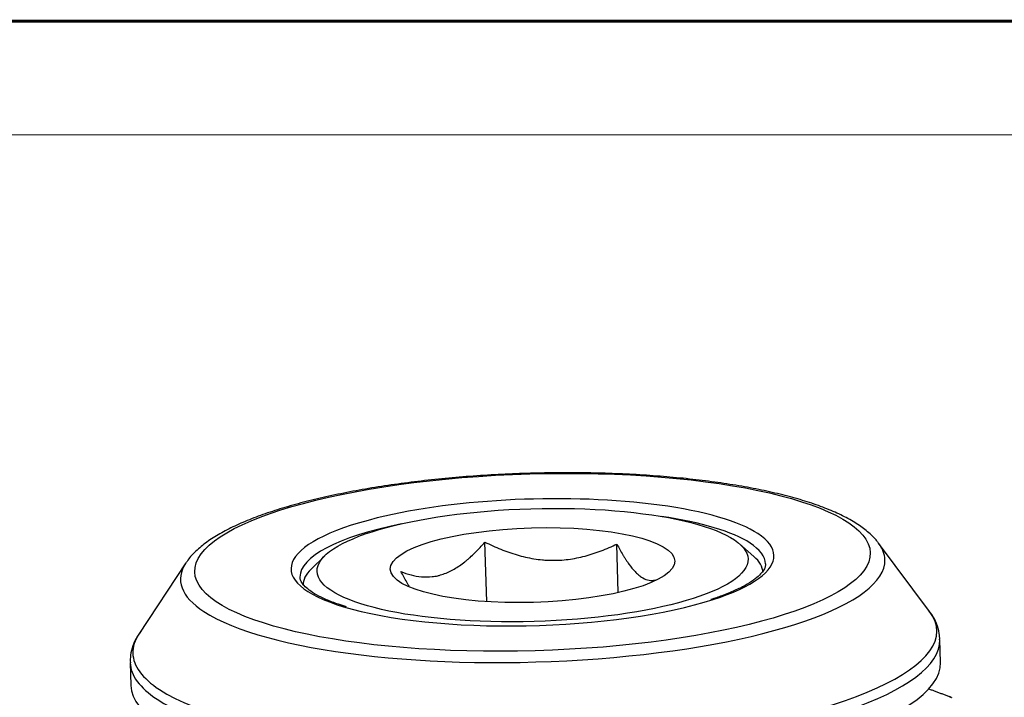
# Model space of a CAD drawing. Header units: inches. Extents: x 174632 to 174866, y 105824 to 105989.
# Tile 14 of 14: x 174777 to 174811, y 105966 to 105989. Entities that reach past the tile are written whole.
import ezdxf

# ---------------------------------------------------------------- set-up
doc = ezdxf.new("R2010")
doc.units = ezdxf.units.IN
doc.layers.add('20', color=7, linetype='Continuous', true_color=0xffffff)
doc.layers.add('实线层', color=7, linetype='Continuous', lineweight=25)

msp = doc.modelspace()

# ---------------------------------------------------------------- linework, layer by layer
at = {"color": 7, "linetype": 'Continuous', "lineweight": 13}
msp.add_lwpolyline([(174631.84878, 105988.96766, 0.10225, 0.10225, 0), (174865.45645, 105988.96766, 0.10225, 0.10225, 0)], format="xyseb", dxfattribs=at)
at = {"layer": '20', "color": 7}
for p, q in [((174793.39791, 105968.89578), (174793.33906, 105970.95485)), ((174797.94713, 105969.20812), (174797.89915, 105970.88669)), ((174802.63075, 105970.45952), (174802.13695, 105970.89258)), ((174808.70587, 105968.5556), (174806.94502, 105970.91616)), ((174787.80228, 105970.48288), (174787.33402, 105970.02234)), ((174783.00071, 105970.23182), (174781.37756, 105967.77454)), ((174809.08656, 105966.79585), (174809.064, 105967.58529)), ((174781.07543, 105966.78536), (174781.09799, 105965.99593))]:
    msp.add_line(p, q, dxfattribs=at)
for centre, major_axis in [((174794.98199, 105970.25462), (-11.67412, -0.33365)), ((174794.98475, 105970.15815), (-7.44696, -0.21284)), ((174794.98475, 105970.15815), (-4.91679, -0.14052))]:
    msp.add_ellipse(centre, major_axis=major_axis, ratio=0.26197327, dxfattribs=at)
for centre, major_axis, ratio, start_param, end_param in [((174794.98199, 105970.25462), (8.34659, 0.23855), 0.26197327, 1.00968436, 2.26160896), ((174794.98199, 105970.25462), (8.34659, 0.23855), 0.26197327, 0.35888382, 1.00968436), ((174794.98199, 105970.25462), (8.34659, 0.23855), 0.26197327, 2.26160911, 3.80687995), ((174794.99026, 105969.96521), (-8.04671, -0.22998), 0.26197327, 3.50047656, 4.12035209), ((174794.99026, 105969.96521), (-8.04671, -0.22998), 0.26197327, 5.30453609, 6.27793878), ((174794.98199, 105970.25462), (8.34659, 0.23855), 0.26197327, 0, 0.35888383), ((174794.99026, 105969.96521), (-8.04671, -0.22998), 0.26197327, 3.1460657, 3.50047656), ((174794.98936, 105969.99687), (12.17315, 0.34791), 0.26197327, 0.18197298, 0.19237941), ((174794.98936, 105969.99687), (12.17315, 0.34791), 0.26197327, 0, 0.18197288), ((174794.98936, 105969.99687), (12.17315, 0.34791), 0.26197327, 3.50047656, 6.28318531), ((174794.98199, 105970.25462), (8.34659, 0.23855), 0.26197327, 5.55046393, 6.28318531), ((174794.99854, 105969.67581), (7.94676, 0.22712), 0.26197327, 0.00005484, 0.27494411), ((174794.98936, 105969.99687), (12.17315, 0.34791), 0.26197327, 2.95953363, 3.50047656), ((174794.99854, 105969.67581), (7.94676, 0.22712), 0.26197327, 2.86666037, 3.14154973), ((174794.98199, 105970.25462), (8.34659, 0.23855), 0.26197327, 3.80687995, 5.55046393), ((174795.06054, 105967.50639), (-13.89356, -0.39708), 0.26197327, 0.35888381, 3.32356551), ((174795.06054, 105967.50639), (-13.89356, -0.39708), 0.26197327, 6.10112614, 6.28318531), ((174795.06971, 105967.18532), (13.99429, 0.39996), 0.26197327, 3.5004765, 6.281277), ((174795.06054, 105967.50639), (-13.89356, -0.39708), 0.26197327, 0, 0.3588839), ((174795.06971, 105967.18532), (13.99429, 0.39996), 0.26197327, 3.14302212, 3.5004765), ((174795.09228, 105966.39589), (13.99429, 0.39996), 0.26197327, 3.14164767, 6.28314223), ((174809.31042, 105965.32663), (-0.10731, -0.28015), 0.56375219, 2.92037469, 3.31507559)]:
    msp.add_ellipse(centre, major_axis=major_axis, ratio=ratio, start_param=start_param, end_param=end_param, dxfattribs=at)
for points, knots in [([(174806.22753, 105971.5639), (174806.15574, 105971.61092), (174805.93275, 105971.748), (174805.51766, 105971.95932), (174804.95327, 105972.19019), (174804.32698, 105972.39947), (174803.64349, 105972.58798), (174802.9066, 105972.7562), (174802.12019, 105972.90422), (174801.28865, 105973.03188), (174800.41682, 105973.13888), (174799.51001, 105973.22484), (174798.5739, 105973.28944), (174797.61447, 105973.3324), (174796.63792, 105973.35354), (174795.65063, 105973.35278), (174794.65908, 105973.33018), (174793.66984, 105973.28587), (174792.68945, 105973.22017), (174791.72438, 105973.13347), (174790.78097, 105973.02628), (174789.86535, 105972.89924), (174788.98342, 105972.75303), (174788.14076, 105972.5884), (174787.34256, 105972.40611), (174786.59359, 105972.20686), (174785.89807, 105971.99121), (174785.25963, 105971.75936), (174784.68116, 105971.51099), (174784.16546, 105971.24446), (174783.71324, 105970.95755), (174783.35015, 105970.65478), (174783.11911, 105970.41428), (174783.03073, 105970.26894), (174783.01258, 105970.23659)], [0, 0, 0, 0, 0.01715082, 0.05109664, 0.08478021, 0.11806439, 0.15100196, 0.18367785, 0.21616249, 0.24850777, 0.28075097, 0.31291915, 0.34503231, 0.37710566, 0.40915118, 0.44117873, 0.47319681, 0.50521321, 0.53723365, 0.56926523, 0.60131633, 0.63339657, 0.66551752, 0.69769368, 0.7299439, 0.76229335, 0.79477644, 0.82744091, 0.86035294, 0.89360067, 0.92728276, 0.96142785, 0.9915683, 1, 1, 1, 1]), ([(174806.90888, 105970.95755), (174806.90089, 105970.96972), (174806.82098, 105971.08763), (174806.60019, 105971.29082), (174806.36646, 105971.47402), (174806.22753, 105971.5639)], [0, 0, 0, 0, 0.05054224, 0.49415973, 1, 1, 1, 1]), ([(174790.43293, 105969.9369), (174790.54894, 105969.88964), (174790.66607, 105969.84944), (174790.90317, 105969.7871), (174791.02313, 105969.76495), (174791.26665, 105969.74346), (174791.39019, 105969.74413), (174791.57883, 105969.76623), (174791.64227, 105969.77712), (174791.72231, 105969.79555), (174791.73836, 105969.79947), (174791.77035, 105969.80777), (174791.81828, 105969.8209), (174791.86599, 105969.83606), (174792.02456, 105969.89108), (174792.14993, 105969.9495), (174792.39791, 105970.09288), (174792.52053, 105970.17782), (174792.6723, 105970.29842), (174792.70251, 105970.3232), (174792.76252, 105970.3739), (174792.85197, 105970.4517), (174792.93986, 105970.53442), (174793.11381, 105970.70558), (174793.22736, 105970.8273), (174793.33906, 105970.95485)], [0, 0, 0, 0, 0.125, 0.125, 0.25, 0.25, 0.375, 0.375, 0.4375, 0.4375, 0.453125, 0.453125, 0.46875, 0.5, 0.5, 0.625, 0.625, 0.75, 0.75, 0.78125, 0.78125, 0.8125, 0.875, 0.875, 1, 1, 1, 1]), ([(174793.33906, 105970.95485), (174793.51969, 105970.86515), (174793.70217, 105970.78204), (174794.07186, 105970.63263), (174794.25907, 105970.56633), (174794.63945, 105970.45496), (174794.83263, 105970.4099), (174795.12792, 105970.36197), (174795.22727, 105970.34927), (174795.35272, 105970.33789), (174795.37787, 105970.33583), (174795.42803, 105970.3322), (174795.50317, 105970.32746), (174795.57801, 105970.32481), (174795.82683, 105970.32057), (174796.02378, 105970.33198), (174796.4138, 105970.38209), (174796.60688, 105970.42076), (174796.84611, 105970.48392), (174796.89375, 105970.49726), (174796.98838, 105970.52522), (174797.12949, 105970.5691), (174797.26824, 105970.61842), (174797.54297, 105970.72341), (174797.72246, 105970.80183), (174797.89915, 105970.88669)], [0, 0, 0, 0, 0.125, 0.125, 0.25, 0.25, 0.375, 0.375, 0.4375, 0.4375, 0.453125, 0.453125, 0.46875, 0.5, 0.5, 0.625, 0.625, 0.75, 0.75, 0.78125, 0.78125, 0.8125, 0.875, 0.875, 1, 1, 1, 1]), ([(174797.89915, 105970.88669), (174797.96578, 105970.75815), (174798.03354, 105970.63446), (174798.12019, 105970.48811), (174798.13761, 105970.45926), (174798.17248, 105970.40277), (174798.22488, 105970.31972), (174798.27756, 105970.24205), (174798.38336, 105970.09463), (174798.45446, 105970.00693), (174798.56213, 105969.89432), (174798.59819, 105969.85994), (174798.65255, 105969.81346), (174798.67072, 105969.79881), (174798.70715, 105969.77126), (174798.72544, 105969.75834), (174798.81629, 105969.69875), (174798.88758, 105969.66667), (174799.0277, 105969.63045), (174799.09653, 105969.62628), (174799.19293, 105969.63723), (174799.22137, 105969.6426), (174799.24964, 105969.64991)], [0, 0, 0, 0, 0.15570567, 0.15570567, 0.19463209, 0.19463209, 0.23355851, 0.31141134, 0.31141134, 0.46711702, 0.46711702, 0.54496985, 0.54496985, 0.58389627, 0.58389627, 0.62282269, 0.62282269, 0.77852836, 0.77852836, 0.93423403, 0.93423403, 1, 1, 1, 1]), ([(174803.03358, 105970.1991), (174803.0391, 105970.16801), (174803.0299, 105970.09781), (174802.96744, 105969.96811), (174802.83584, 105969.811), (174802.62797, 105969.63836), (174802.33901, 105969.45651), (174801.97438, 105969.27472), (174801.57444, 105969.11012), (174801.27888, 105969.01034), (174801.1434, 105968.96787)], [0, 0, 0, 0, 0.13283448, 0.25850265, 0.38006986, 0.50880337, 0.63734221, 0.76729157, 0.89889837, 1, 1, 1, 1]), ([(174788.55591, 105968.71687), (174788.45804, 105968.7447), (174788.20312, 105968.8227), (174787.85098, 105968.96103), (174787.50979, 105969.12713), (174787.25116, 105969.29408), (174787.07334, 105969.45311), (174786.97631, 105969.59443), (174786.94349, 105969.67996), (174786.94664, 105969.72869), (174786.94915, 105969.74191)], [0, 0, 0, 0, 0.08441511, 0.23072457, 0.37562131, 0.51868073, 0.65979787, 0.80029265, 0.94404277, 1, 1, 1, 1]), ([(174790.72377, 105969.42542), (174790.71211, 105969.44376), (174790.70046, 105969.46237), (174790.67138, 105969.50947), (174790.65396, 105969.53832), (174790.56731, 105969.68467), (174790.49955, 105969.80836), (174790.43293, 105969.9369)], [0, 0, 0, 0, 0.11777678, 0.11777678, 0.29422143, 0.29422143, 1, 1, 1, 1]), ([(174809.05437, 105967.57339), (174809.05714, 105967.64861), (174809.04888, 105967.83966), (174808.95506, 105968.13995), (174808.81612, 105968.41251), (174808.69668, 105968.56263), (174808.64928, 105968.61529)], [0, 0, 0, 0, 0.19567198, 0.50505465, 0.81986255, 1, 1, 1, 1]), ([(174781.44702, 105967.85929), (174781.40392, 105967.80727), (174781.29118, 105967.65389), (174781.1653, 105967.38096), (174781.08025, 105967.06691), (174781.07757, 105966.86581), (174781.08435, 105966.77704)], [0, 0, 0, 0, 0.16763583, 0.47941866, 0.77361464, 1, 1, 1, 1]), ([(174808.65409, 105965.88787), (174808.66974, 105965.88217), (174808.72272, 105965.86284), (174808.81337, 105965.82957), (174808.92639, 105965.78774), (174809.04049, 105965.74517), (174809.15567, 105965.70184), (174809.27191, 105965.65778), (174809.34975, 105965.62799), (174809.38885, 105965.61302)], [0, 0, 0, 0, 0.0638434, 0.21610388, 0.36987098, 0.52514446, 0.68192403, 0.84020934, 1, 1, 1, 1]), ([(174809.38885, 105965.61302), (174809.39997, 105965.60875), (174809.41932, 105965.60076), (174809.44144, 105965.58987), (174809.45666, 105965.58025), (174809.46464, 105965.57171), (174809.46341, 105965.56742), (174809.4609, 105965.5657)], [0, 0, 0, 0, 0.20435722, 0.38754903, 0.57120138, 0.7734017, 1, 1, 1, 1])]:
    msp.add_open_spline(points, degree=3, knots=knots, dxfattribs=at)
at = {"layer": '实线层', "lineweight": 13}
msp.add_line((174645.86983, 105985.03487), (174861.52366, 105985.03487), dxfattribs=at)

doc.saveas('drawing.dxf')
